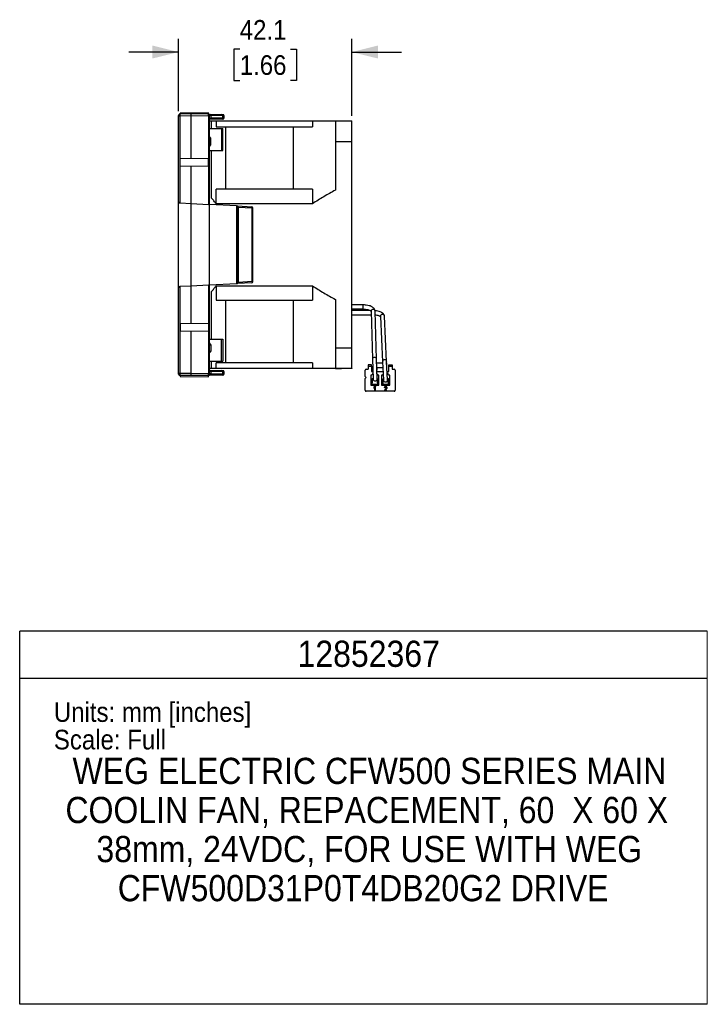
# Model space of a CAD drawing. Header units: millimetres. Extents: x 13 to 559, y 0 to 388.
# Tile 17 of 17: x 392 to 559, y 0 to 239. Entities that reach past the tile are written whole.
import ezdxf

# ---------------------------------------------------------------- set-up
doc = ezdxf.new("R2010")
doc.units = ezdxf.units.MM
doc.linetypes.add('SLD-Solid', pattern=[0])
doc.layers.add('DIMENSIONS', color=140, linetype='SLD-Solid', lineweight=25)
doc.layers.add('TEXT', color=140, linetype='SLD-Solid', lineweight=25)
doc.styles.add('SLDTEXTSTYLE0', font='GOTHIC.TTF', dxfattribs={"width": 0.913})
doc.dimstyles.new('SLDDIMSTYLE2', dxfattribs={"dimtxt": 4.7625, "dimasz": 6.35, "dimexe": 0, "dimexo": 0.0625, "dimgap": 1.190625, "dimtad": 0, "dimtih": 1, "dimtoh": 1, "dimdec": 1, "dimrnd": 1e-09, "dimzin": 12, "dimdsep": 46, "dimtxsty": 'SLDTEXTSTYLE0', "dimsah": 1, "dimcen": 0.09, "dimadec": 0, "dimazin": 3, "dimtfac": 1, "dimtdec": 1, "dimtmove": 0, "dimatfit": 0, "dimfxl": 0, "dimfrac": 2, "dimtolj": 1, "dimtzin": 12, "dimarcsym": 0})

# ---------------------------------------------------------------- blocks, each defined once
blk = doc.blocks.new('SW_NOTE_1')
at = {"layer": 'TEXT', "color": 0, "char_height": 6.35, "attachment_point": 2, "style": 'SLDTEXTSTYLE0'}
for s, insert in [('WEG ELECTRIC CFW500 SERIES MAIN ', (73.82, 8.11)), ('COOLIN FAN, REPACEMENT, 60  X 60 X ', (73.18, -1.36)), ('38mm, 24VDC, FOR USE WITH WEG ', (73.78, -10.82)), ('CFW500D31P0T4DB20G2 DRIVE', (72.29, -20.29))]:
    blk.add_mtext(s, dxfattribs=dict(at, insert=insert))
blk = doc.blocks.new('_D_4')
at = {"layer": 'DIMENSIONS'}
for p, q in [((430.63, 216.4), (430.63, 233.87)), ((472.69, 215.27), (472.69, 233.87)), ((445.5, 231.39), (444.05, 231.39)), ((444.05, 231.39), (444.05, 223.83)), ((457.82, 231.39), (459.27, 231.39)), ((459.27, 231.39), (459.27, 223.83)), ((430.63, 230.69), (418.63, 230.69)), ((472.69, 230.69), (484.69, 230.69)), ((444.05, 223.83), (445.5, 223.83)), ((459.27, 223.83), (457.82, 223.83))]:
    blk.add_line(p, q, dxfattribs=at)
for points in [[(430.63, 230.69), (424.28, 232.28), (424.28, 229.11)], [(472.69, 230.69), (479.04, 229.11), (479.04, 232.28)]]:
    blk.add_solid(points, dxfattribs=at)
at = {"layer": 'DIMENSIONS', "char_height": 4.763, "attachment_point": 1, "style": 'SLDTEXTSTYLE0'}
for s, insert in [('42.1', (445.5, 238.45)), ('1.66', (445.5, 229.92))]:
    blk.add_mtext(s, dxfattribs=dict(at, insert=insert))

msp = doc.modelspace()

# ---------------------------------------------------------------- linework, layer by layer
for p, q in [((430.62, 215.33), (430.59, 215.33)), ((430.62, 215.27), (430.59, 215.27)), ((430.59, 215.13), (430.59, 152.87)), ((430.63, 215.13), (430.59, 215.13)), ((430.62, 215.33), (430.62, 215.33)), ((431.08, 215.15), (430.63, 215.15)), ((430.63, 194.43), (430.63, 215.13)), ((433.69, 215.7), (431.08, 215.65)), ((433.69, 215.2), (431.08, 215.15)), ((431.08, 194.14), (431.08, 215.15)), ((437.89, 215.95), (431.09, 215.89)), ((431.09, 215.65), (431.09, 215.89)), ((437.89, 215.63), (433.69, 215.7)), ((437.89, 215.13), (433.69, 215.2)), ((433.69, 204.96), (433.69, 215.2)), ((437.89, 215.63), (437.89, 215.95)), ((437.89, 215.13), (437.89, 193.78)), ((438.04, 215.13), (437.89, 215.13)), ((438.04, 215.13), (438.04, 193.77)), ((438.19, 215.13), (438.04, 215.13)), ((438.05, 215.43), (438.19, 215.43)), ((438.19, 215.53), (438.07, 215.52)), ((438.08, 215.56), (438.08, 215.56)), ((438.08, 215.56), (438.19, 215.56)), ((438.19, 152.87), (438.19, 215.13)), ((438.28, 215.62), (441.19, 215.57)), ((438.48, 215.32), (438.48, 214.71)), ((441.4, 215.27), (438.48, 215.32)), ((441.4, 214.76), (438.48, 214.71)), ((441.4, 214.76), (441.4, 215.27)), ((441.67, 215.27), (441.69, 215.26)), ((441.69, 214.77), (441.69, 215.26)), ((438.19, 214.41), (438.28, 214.41)), ((438.19, 214), (438.69, 214)), ((441.19, 214.46), (438.28, 214.41)), ((438.69, 212.19), (438.69, 214)), ((439.77, 214), (439.77, 212.6)), ((439.77, 214), (463.14, 214)), ((439.77, 212.6), (463.14, 212.6)), ((442.1, 197.44), (442.1, 212.6)), ((458.48, 212.6), (458.48, 197.44)), ((463.14, 214), (463.14, 212.6)), ((468.69, 214), (472.69, 214)), ((468.69, 214), (468.69, 209)), ((472.69, 209), (472.69, 214)), ((430.59, 211.48), (430.59, 211.48)), ((438.19, 212.19), (441.09, 212.19)), ((441.09, 212.19), (441.09, 206.86)), ((441.09, 212.19), (441.39, 212.19)), ((441.39, 206.86), (441.39, 212.19)), ((438.19, 209.79), (438.48, 209.79)), ((438.19, 208.2), (438.48, 208.2)), ((438.48, 208.2), (438.48, 209.79)), ((468.69, 209), (472.69, 209)), ((468.69, 209), (468.69, 197.23)), ((472.69, 159), (472.69, 209)), ((438.19, 206.86), (441.09, 206.86)), ((438.69, 195.31), (438.69, 206.86)), ((441.09, 206.86), (441.39, 206.86)), ((431.09, 204.94), (437.89, 205)), ((431.09, 203.06), (431.09, 204.94)), ((437.89, 203), (431.09, 203.06)), ((433.69, 194), (433.69, 203.04)), ((437.89, 203), (437.89, 205)), ((463.14, 197.44), (439.77, 197.44)), ((439.77, 193.93), (439.77, 197.44)), ((463.14, 197.44), (463.14, 193.93)), ((431.08, 194.14), (433.69, 194)), ((433.69, 194), (437.89, 193.78)), ((433.69, 174), (433.69, 194)), ((444.69, 193.42), (438.19, 193.76)), ((463.14, 193.93), (439.77, 193.93)), ((444.69, 193.42), (444.96, 193.41)), ((444.96, 193.41), (448.41, 193.23)), ((444.69, 193.12), (444.96, 193.11)), ((444.69, 193.12), (444.69, 174.88)), ((444.96, 174.89), (444.96, 193.11)), ((444.96, 193.11), (445.08, 193.11)), ((445.08, 193.11), (445.08, 174.89)), ((445.08, 193.11), (448.53, 192.93)), ((448.53, 175.07), (448.53, 192.93)), ((448.53, 192.93), (448.69, 192.93)), ((448.69, 175.07), (448.69, 192.93)), ((437.89, 174.22), (433.69, 174)), ((437.89, 174.22), (437.89, 152.87)), ((438.04, 174.23), (438.04, 152.87)), ((444.69, 174.58), (438.19, 174.24)), ((444.96, 174.89), (444.69, 174.88)), ((444.96, 174.59), (444.69, 174.58)), ((445.08, 174.89), (444.96, 174.89)), ((448.41, 174.77), (444.96, 174.59)), ((448.53, 175.07), (445.08, 174.89)), ((448.69, 175.07), (448.53, 175.07)), ((430.63, 152.87), (430.63, 173.57)), ((433.69, 174), (431.08, 173.86)), ((431.08, 152.84), (431.08, 173.86)), ((433.69, 164.96), (433.69, 174)), ((438.69, 161.14), (438.69, 172.69)), ((439.77, 174.07), (463.14, 174.07)), ((439.77, 174.07), (439.77, 170.56)), ((463.14, 174.07), (463.14, 170.56)), ((439.77, 170.56), (463.14, 170.56)), ((442.1, 155.4), (442.1, 170.56)), ((458.48, 170.56), (458.48, 155.4)), ((468.69, 170.77), (468.69, 159)), ((475.32, 169.45), (472.69, 169.45)), ((475.32, 169.45), (475.32, 168.45)), ((472.69, 168.45), (475.32, 168.45)), ((477.13, 168.05), (472.69, 168.05)), ((472.69, 167.05), (477.34, 167.05)), ((477.32, 167.88), (477.66, 156.25)), ((478.66, 156.28), (478.32, 167.91)), ((431.09, 164.94), (437.89, 165)), ((431.09, 164.94), (431.09, 163.06)), ((437.89, 165), (437.89, 163)), ((479.57, 166.64), (480.1, 155.67)), ((481.1, 155.72), (480.57, 166.69)), ((437.89, 163), (431.09, 163.06)), ((433.69, 152.8), (433.69, 163.04)), ((438.19, 161.14), (441.09, 161.14)), ((441.09, 155.81), (441.09, 161.14)), ((441.09, 161.14), (441.39, 161.14)), ((441.39, 161.14), (441.39, 155.81)), ((438.19, 159.79), (438.48, 159.79)), ((438.19, 158.2), (438.48, 158.2)), ((438.48, 159.79), (438.48, 158.2)), ((468.69, 159), (472.69, 159)), ((468.69, 159), (468.69, 154.03)), ((472.69, 154.1), (472.69, 159)), ((438.19, 155.81), (441.09, 155.81)), ((438.69, 154), (438.69, 155.81)), ((439.77, 154), (439.77, 155.4)), ((463.14, 155.4), (439.77, 155.4)), ((441.09, 155.81), (441.39, 155.81)), ((463.14, 155.4), (463.14, 154)), ((477.66, 156.25), (477.8, 151.49)), ((478.8, 151.52), (478.66, 156.28)), ((478.69, 155.4), (480.12, 155.4)), ((480.1, 155.67), (480.32, 151.26)), ((481.32, 151.31), (481.1, 155.72)), ((481.12, 155.4), (481.14, 155.4)), ((481.14, 154.95), (481.14, 155.4)), ((430.63, 152.87), (430.59, 152.87)), ((430.62, 152.73), (430.59, 152.73)), ((430.62, 152.67), (430.59, 152.67)), ((430.63, 152.87), (430.63, 152.84)), ((431.08, 152.84), (430.63, 152.84)), ((433.69, 152.8), (431.08, 152.84)), ((433.69, 152.8), (437.89, 152.87)), ((437.89, 152.87), (438.04, 152.87)), ((438.04, 152.87), (438.19, 152.87)), ((438.69, 154), (438.19, 154)), ((438.28, 153.59), (438.19, 153.59)), ((438.28, 153.59), (441.19, 153.54)), ((438.48, 153.29), (438.48, 152.68)), ((441.4, 153.24), (438.48, 153.29)), ((441.4, 152.73), (438.48, 152.68)), ((463.14, 154), (439.77, 154)), ((441.4, 152.73), (441.4, 153.24)), ((441.67, 153.23), (441.69, 153.23)), ((441.69, 152.73), (441.69, 153.23)), ((468.69, 154.03), (468.69, 154)), ((472.69, 154.1), (472.69, 154)), ((472.69, 154), (472.69, 154.1)), ((475.89, 152.1), (475.89, 153.65)), ((476.14, 153.9), (476.64, 153.9)), ((476.64, 154.9), (476.64, 154.6)), ((477.44, 154.9), (476.64, 154.9)), ((476.64, 154.6), (476.64, 153.9)), ((476.64, 154.6), (477.44, 154.6)), ((477.44, 154.6), (477.44, 154.9)), ((477.44, 154.6), (477.44, 153.3)), ((477.44, 153.3), (477.75, 153.3)), ((477.76, 152.8), (477.64, 152.8)), ((477.64, 152.8), (477.64, 152.6)), ((478.69, 154.3), (478.69, 153.6)), ((478.72, 154.3), (480.17, 154.3)), ((478.75, 153.3), (480.22, 153.3)), ((478.84, 152.8), (478.76, 152.8)), ((478.84, 152.6), (478.84, 152.8)), ((480.24, 152.8), (480.24, 152.8)), ((480.24, 152.8), (480.24, 152.6)), ((481.22, 153.3), (481.64, 153.3)), ((481.44, 152.8), (481.24, 152.8)), ((481.44, 152.6), (481.44, 152.8)), ((481.64, 154.6), (481.64, 154.9)), ((481.64, 154.9), (482.44, 154.9)), ((481.64, 153.3), (481.64, 154.6)), ((481.64, 154.6), (482.44, 154.6)), ((482.44, 154.9), (482.44, 154.6)), ((482.44, 154.6), (482.44, 153.9)), ((482.44, 153.9), (482.94, 153.9)), ((483.19, 153.65), (483.19, 148.75)), ((433.69, 152.3), (431.08, 152.34)), ((431.09, 152.34), (431.09, 152.11)), ((431.09, 152.11), (437.89, 152.05)), ((437.89, 152.37), (433.69, 152.3)), ((437.89, 152.05), (437.89, 152.37)), ((438.19, 152.56), (438.05, 152.57)), ((438.05, 152.48), (438.19, 152.47)), ((438.08, 152.47), (438.19, 152.47)), ((438.08, 152.44), (438.08, 152.44)), ((438.19, 152.44), (438.08, 152.44)), ((441.19, 152.43), (438.28, 152.38)), ((476.14, 151.85), (475.89, 152.1)), ((475.89, 151.6), (476.14, 151.85)), ((475.89, 148.75), (475.89, 151.6)), ((477.44, 152.4), (477.24, 152.4)), ((477.24, 152.4), (477.24, 150)), ((477.34, 150.3), (477.34, 150.5)), ((477.4, 150.68), (477.47, 150.77)), ((477.64, 152.6), (477.44, 152.4)), ((477.49, 150.83), (477.49, 151.3)), ((477.54, 150.5), (477.54, 150.3)), ((477.63, 150.65), (477.56, 150.56)), ((477.69, 150.83), (477.69, 151.3)), ((477.8, 151.6), (477.79, 151.6)), ((477.79, 151.4), (477.81, 151.4)), ((478.79, 151.3), (478.79, 150.83)), ((478.8, 151.51), (478.8, 151.52)), ((479.04, 152.4), (478.84, 152.6)), ((478.92, 150.56), (478.85, 150.65)), ((478.94, 150.3), (478.94, 150.5)), ((478.99, 150.83), (478.99, 151.3)), ((479.08, 150.68), (479.01, 150.77)), ((479.24, 152.4), (479.04, 152.4)), ((479.14, 150.3), (479.14, 150.5)), ((479.24, 150), (479.24, 152.4)), ((480.04, 152.4), (479.84, 152.4)), ((479.84, 152.4), (479.84, 150)), ((479.94, 150.3), (479.94, 150.5)), ((480, 150.68), (480.07, 150.77)), ((480.24, 152.6), (480.04, 152.4)), ((480.09, 150.83), (480.09, 151.3)), ((480.14, 150.5), (480.14, 150.3)), ((480.23, 150.65), (480.16, 150.56)), ((480.29, 150.83), (480.29, 151.3)), ((481.39, 151.3), (481.39, 150.83)), ((481.64, 152.4), (481.44, 152.6)), ((481.52, 150.56), (481.45, 150.65)), ((481.54, 150.3), (481.54, 150.5)), ((481.59, 150.83), (481.59, 151.3)), ((481.68, 150.68), (481.61, 150.77)), ((481.84, 152.4), (481.64, 152.4)), ((481.74, 150.3), (481.74, 150.5)), ((481.84, 150), (481.84, 152.4)), ((482.94, 148.5), (476.14, 148.5)), ((477.24, 150), (477.94, 150)), ((477.64, 150), (477.64, 150.2)), ((477.64, 150.2), (478.84, 150.2)), ((478.84, 150), (477.64, 150)), ((477.94, 150), (477.94, 149.8)), ((477.94, 149.8), (478.54, 149.8)), ((478.01, 149.25), (478.01, 149.37)), ((478.22, 148.6), (478.22, 149.41)), ((478.33, 148.6), (478.22, 148.6)), ((478.26, 149.64), (478.33, 149.64)), ((478.33, 149.64), (478.33, 148.6)), ((478.54, 149.8), (478.54, 150)), ((478.54, 150), (479.24, 150)), ((478.84, 150.2), (478.84, 150)), ((479.84, 150), (480.54, 150)), ((480.24, 150), (480.24, 150.2)), ((480.24, 150.2), (481.44, 150.2)), ((481.44, 150), (480.24, 150)), ((480.54, 150), (480.54, 149.8)), ((480.54, 149.8), (481.14, 149.8)), ((481.14, 148.6), (480.59, 148.6)), ((480.71, 149.32), (480.61, 149.33)), ((480.74, 148.72), (481.14, 148.72)), ((481.14, 149.8), (481.14, 150)), ((481.14, 150), (481.84, 150)), ((481.14, 148.72), (481.14, 148.6)), ((481.44, 150.2), (481.44, 150))]:
    msp.add_line(p, q)
at = {"color": 140, "linetype": 'SLD-Solid', "lineweight": 18}
msp.add_line((558.8, 0), (558.8, 90.42), dxfattribs=at)
at = {"flags": 128}
for points in [[(441.39, 215.56), (441.45, 215.56), (441.51, 215.54)], [(441.68, 215.34), (441.68, 215.32), (441.69, 215.26)], [(441.68, 214.69), (441.68, 214.71), (441.69, 214.77)], [(441.39, 214.47), (441.45, 214.47), (441.51, 214.49)], [(441.39, 153.53), (441.45, 153.53), (441.51, 153.51)], [(441.68, 153.31), (441.68, 153.29), (441.69, 153.23)], [(441.68, 152.66), (441.68, 152.68), (441.69, 152.73)], [(441.39, 152.43), (441.45, 152.44), (441.51, 152.46)]]:
    msp.add_lwpolyline(points, dxfattribs=at)
for centre, radius, start, end in [((431.09, 215.15), 0.5, 91, 159.8667), ((437.89, 215.33), 0.3, 50.1135, 89), ((437.89, 215.09), 0.392, 65.578, 89.3966), ((438.22, 215.36), 0.267, 351.4786, 77.7141), ((438.22, 214.67), 0.267, 282.2859, 8.5214), ((441.13, 215.31), 0.267, 351.4786, 77.7141), ((441.13, 214.72), 0.267, 282.2859, 8.5214), ((438.36, 210.22), 0.173, 181.4235, 225.9391), ((438.36, 207.78), 0.173, 134.0609, 178.5765), ((448.39, 192.93), 0.3, 360, 87), ((448.39, 175.07), 0.3, 273, 0), ((477.79, 167.87), 0.472, 86.5864, 179.4997), ((477.85, 167.87), 0.476, 4.5549, 93.0511), ((480.07, 166.64), 0.501, 6.1223, 179.4605), ((438.36, 160.22), 0.173, 181.4235, 225.9391), ((438.36, 157.78), 0.173, 134.0609, 178.5765), ((478.14, 156.24), 0.476, 87.1262, 178.9599), ((478.19, 156.24), 0.476, 4.5549, 93.0511), ((480.58, 155.67), 0.481, 87.78, 180.4887), ((480.63, 155.68), 0.479, 5.0613, 92.7153), ((430.62, 152.67), 0.00000948, 236.437, 316.3616), ((431.09, 152.84), 0.5, 200.1334, 269), ((438.22, 153.33), 0.267, 351.4786, 77.7141), ((438.22, 152.64), 0.267, 282.2859, 8.5214), ((441.13, 153.28), 0.267, 351.4786, 77.7141), ((441.13, 152.69), 0.267, 282.2859, 8.5214), ((476.14, 153.65), 0.25, 90, 180), ((482.94, 153.65), 0.25, 0, 90), ((437.89, 152.67), 0.3, 271, 309.8865), ((437.89, 152.91), 0.392, 270.6034, 294.422), ((477.64, 150.5), 0.3, 143, 180), ((477.64, 150.3), 0.3, 180, 270), ((477.39, 150.83), 0.1, 323, 0), ((477.79, 151.3), 0.3, 90, 180), ((477.64, 150.5), 0.1, 143, 180), ((477.64, 150.3), 0.1, 180, 270), ((477.39, 150.83), 0.3, 323, 0), ((477.79, 151.3), 0.1, 90, 180), ((478.3, 151.51), 0.5, 181.6777, 360), ((478.69, 151.3), 0.1, 0, 30.5432), ((478.69, 151.3), 0.3, 0, 69.3008), ((479.09, 150.83), 0.3, 180, 217), ((478.84, 150.3), 0.1, 270, 0), ((478.84, 150.3), 0.3, 270, 0), ((478.84, 150.5), 0.1, 0, 37), ((479.09, 150.83), 0.1, 180, 217), ((478.84, 150.5), 0.3, 0, 37), ((480.24, 150.5), 0.3, 143, 180), ((480.24, 150.3), 0.3, 180, 270), ((479.99, 150.83), 0.1, 323, 0), ((480.39, 151.3), 0.3, 107.0209, 180), ((480.24, 150.5), 0.1, 143, 180), ((480.24, 150.3), 0.1, 180, 270), ((479.99, 150.83), 0.3, 323, 0), ((480.39, 151.3), 0.1, 140.3035, 180), ((480.82, 151.28), 0.5, 182.7914, 272.7914), ((480.82, 151.28), 0.5, 272.7914, 2.7914), ((481.29, 151.3), 0.3, 0, 87.3041), ((481.29, 151.3), 0.1, 0, 76.1205), ((481.69, 150.83), 0.3, 180, 217), ((481.44, 150.3), 0.3, 270, 0), ((481.44, 150.3), 0.1, 270, 0), ((481.44, 150.5), 0.1, 0, 37), ((481.69, 150.83), 0.1, 180, 217), ((481.44, 150.5), 0.3, 0, 37), ((476.14, 148.75), 0.25, 180, 270), ((482.94, 148.75), 0.25, 270, 0)]:
    msp.add_arc(centre, radius, start, end)
for points, knots in [([(430.59, 215.33), (430.59, 215.33), (430.59, 215.32), (430.59, 215.31), (430.59, 215.29), (430.59, 215.28), (430.59, 215.27)], [0, 0, 0, 0, 0.255106, 0.500021, 0.744925, 1, 1, 1, 1]), ([(430.59, 215.27), (430.59, 215.26), (430.59, 215.24), (430.59, 215.2), (430.59, 215.17), (430.59, 215.14), (430.59, 215.13)], [0, 0, 0, 0, 0.255075, 0.499979, 0.744894, 1, 1, 1, 1]), ([(431.08, 215.15), (431.08, 215.16), (431.08, 215.17), (431.08, 215.18), (431.08, 215.21), (431.08, 215.27), (431.08, 215.34), (431.08, 215.43), (431.08, 215.52), (431.08, 215.62), (431.08, 215.64), (431.08, 215.65)], [0, 0, 0, 0, 0.015693, 0.031386, 0.06277, 0.125519, 0.250865, 0.355168, 0.501523, 0.694928, 1, 1, 1, 1]), ([(433.69, 215.2), (433.69, 215.22), (433.69, 215.27), (433.69, 215.34), (433.69, 215.41), (433.69, 215.47), (433.69, 215.53), (433.69, 215.58), (433.69, 215.62), (433.69, 215.66), (433.69, 215.68), (433.69, 215.7), (433.69, 215.7), (433.69, 215.7)], [0, 0, 0, 0, 0.090916, 0.181828, 0.272736, 0.363643, 0.454548, 0.545452, 0.636357, 0.727264, 0.818172, 0.909084, 1, 1, 1, 1]), ([(438.04, 215.13), (438.04, 215.15), (438.04, 215.19), (438.04, 215.25), (438.04, 215.3), (438.05, 215.36), (438.05, 215.4), (438.05, 215.43)], [0, 0, 0, 0, 0.2059345, 0.3725632, 0.5004571, 0.6930732, 1, 1, 1, 1]), ([(438.05, 215.44), (438.06, 215.46), (438.06, 215.48), (438.06, 215.5), (438.06, 215.52), (438.07, 215.54), (438.07, 215.55), (438.08, 215.55), (438.08, 215.56)], [0, 0, 0, 0, 0.187957, 0.333336, 0.437216, 0.500199, 0.751383, 1, 1, 1, 1]), ([(438.19, 215.13), (438.19, 215.15), (438.19, 215.2), (438.19, 215.26), (438.19, 215.32), (438.19, 215.38), (438.19, 215.42), (438.19, 215.43)], [0, 0, 0, 0, 0.205193, 0.402623, 0.597395, 0.794819, 1, 1, 1, 1]), ([(441.19, 215.57), (441.21, 215.57), (441.24, 215.57), (441.28, 215.57), (441.31, 215.57), (441.35, 215.57), (441.39, 215.56), (441.39, 215.56), (441.39, 215.56)], [0, 0, 0, 0, 0.124581, 0.248683, 0.373512, 0.500249, 0.748707, 1, 1, 1, 1]), ([(441.4, 215.27), (441.44, 215.27), (441.53, 215.27), (441.64, 215.27), (441.66, 215.27), (441.67, 215.27)], [0, 0, 0, 0, 0.297656, 0.587503, 1, 1, 1, 1]), ([(441.68, 215.26), (441.68, 215.29), (441.68, 215.35), (441.64, 215.43), (441.58, 215.5), (441.53, 215.53), (441.5, 215.54)], [0, 0, 0, 0, 0.2361204, 0.4880614, 0.746421, 1, 1, 1, 1]), ([(441.5, 214.49), (441.53, 214.5), (441.58, 214.53), (441.64, 214.6), (441.68, 214.68), (441.68, 214.74), (441.68, 214.77)], [0, 0, 0, 0, 0.253579, 0.511939, 0.76388, 1, 1, 1, 1]), ([(438.69, 214), (438.78, 214), (438.97, 214), (439.24, 214), (439.51, 214), (439.68, 214), (439.77, 214)], [0, 0, 0, 0, 0.2554787, 0.5072725, 0.7554295, 1, 1, 1, 1]), ([(441.39, 214.47), (441.39, 214.47), (441.39, 214.47), (441.38, 214.47), (441.37, 214.47), (441.33, 214.47), (441.28, 214.46), (441.22, 214.46), (441.19, 214.46)], [0, 0, 0, 0, 0.124572, 0.248669, 0.373493, 0.500229, 0.748692, 1, 1, 1, 1]), ([(463.14, 214), (464.03, 214), (464.95, 214), (466.8, 214), (467.74, 214), (468.69, 214)], [0, 0, 0, 0, 0.5, 0.5, 1, 1, 1, 1]), ([(438.24, 210.1), (438.25, 210.08), (438.27, 210.04), (438.31, 209.99), (438.36, 209.93), (438.41, 209.86), (438.46, 209.82), (438.48, 209.79)], [0, 0, 0, 0, 0.156047, 0.323047, 0.49868, 0.749237, 1, 1, 1, 1]), ([(438.48, 208.2), (438.46, 208.18), (438.41, 208.14), (438.35, 208.06), (438.29, 207.98), (438.26, 207.93), (438.24, 207.9)], [0, 0, 0, 0, 0.250502, 0.501135, 0.761524, 1, 1, 1, 1]), ([(468.69, 197.23), (467.74, 196.73), (466.8, 196.2), (464.95, 195.11), (464.03, 194.53), (463.14, 193.93)], [0, 0, 0, 0, 0.5, 0.5, 1, 1, 1, 1]), ([(430.63, 194.43), (430.64, 194.41), (430.66, 194.37), (430.71, 194.31), (430.75, 194.26), (430.81, 194.22), (430.88, 194.18), (430.97, 194.15), (431.03, 194.14), (431.06, 194.14)], [0, 0, 0, 0, 0.155637, 0.297834, 0.426943, 0.543432, 0.706703, 0.857674, 1, 1, 1, 1]), ([(439.77, 193.93), (439.68, 194.04), (439.51, 194.27), (439.24, 194.62), (438.97, 194.97), (438.78, 195.2), (438.69, 195.31)], [0, 0, 0, 0, 0.24457, 0.492727, 0.744521, 1, 1, 1, 1]), ([(444.69, 193.42), (444.69, 193.42), (444.69, 193.42), (444.69, 193.41), (444.69, 193.38), (444.69, 193.35), (444.69, 193.32), (444.69, 193.27), (444.69, 193.23), (444.69, 193.18), (444.69, 193.14), (444.69, 193.12)], [0, 0, 0, 0, 0.1111813, 0.22231, 0.3334011, 0.4444695, 0.5555305, 0.6665989, 0.77769, 0.8888187, 1, 1, 1, 1]), ([(444.96, 193.41), (444.96, 193.41), (444.97, 193.38), (444.97, 193.27), (444.96, 193.19), (444.96, 193.11)], [0, 0, 0, 0, 0.5, 0.5, 1, 1, 1, 1]), ([(445.08, 193.11), (445.09, 193.19), (445.08, 193.26), (445.03, 193.37), (445, 193.41), (444.96, 193.41)], [0, 0, 0, 0, 0.5, 0.5, 1, 1, 1, 1]), ([(448.41, 193.23), (448.44, 193.23), (448.48, 193.19), (448.52, 193.08), (448.53, 193.01), (448.53, 192.93)], [0, 0, 0, 0, 0.5, 0.5, 1, 1, 1, 1]), ([(444.69, 174.88), (444.69, 174.86), (444.69, 174.82), (444.69, 174.77), (444.69, 174.72), (444.69, 174.68), (444.69, 174.64), (444.69, 174.61), (444.69, 174.59), (444.69, 174.58), (444.69, 174.58), (444.69, 174.58)], [0, 0, 0, 0, 0.1111813, 0.22231, 0.3334011, 0.4444695, 0.5555305, 0.6665989, 0.77769, 0.8888187, 1, 1, 1, 1]), ([(444.96, 174.89), (444.96, 174.81), (444.97, 174.73), (444.97, 174.62), (444.96, 174.59), (444.96, 174.59)], [0, 0, 0, 0, 0.5, 0.5, 1, 1, 1, 1]), ([(444.96, 174.59), (445, 174.59), (445.03, 174.63), (445.08, 174.74), (445.09, 174.81), (445.08, 174.89)], [0, 0, 0, 0, 0.5, 0.5, 1, 1, 1, 1]), ([(448.53, 175.07), (448.53, 174.99), (448.52, 174.92), (448.48, 174.81), (448.44, 174.77), (448.41, 174.77)], [0, 0, 0, 0, 0.5, 0.5, 1, 1, 1, 1]), ([(431.06, 173.86), (431.05, 173.86), (431.01, 173.86), (430.96, 173.85), (430.9, 173.83), (430.85, 173.8), (430.78, 173.76), (430.7, 173.68), (430.66, 173.61), (430.63, 173.57)], [0, 0, 0, 0, 0.08475, 0.172027, 0.262717, 0.357609, 0.457393, 0.702555, 1, 1, 1, 1]), ([(438.69, 172.69), (438.78, 172.8), (438.97, 173.03), (439.24, 173.38), (439.51, 173.73), (439.68, 173.96), (439.77, 174.07)], [0, 0, 0, 0, 0.255479, 0.507273, 0.75543, 1, 1, 1, 1]), ([(463.14, 174.07), (464.03, 173.46), (464.95, 172.89), (466.8, 171.8), (467.74, 171.27), (468.69, 170.77)], [0, 0, 0, 0, 0.5, 0.5, 1, 1, 1, 1]), ([(478.32, 167.91), (478.3, 168.03), (478.27, 168.27), (478.08, 168.55), (477.87, 168.76), (477.62, 168.93), (477.3, 169.1), (476.81, 169.27), (476.14, 169.41), (475.61, 169.44), (475.32, 169.45)], [0, 0, 0, 0, 0.13101, 0.24031, 0.328125, 0.406173, 0.51124, 0.645691, 0.808831, 1, 1, 1, 1]), ([(475.32, 168.45), (475.55, 168.44), (475.97, 168.42), (476.49, 168.32), (476.84, 168.2), (477.12, 168.07), (477.31, 167.92), (477.32, 167.89), (477.32, 167.88)], [0, 0, 0, 0, 0.199839, 0.368006, 0.505138, 0.612042, 0.772667, 1, 1, 1, 1]), ([(480.57, 166.69), (480.55, 166.8), (480.52, 166.99), (480.36, 167.23), (480.19, 167.4), (479.99, 167.55), (479.71, 167.7), (479.26, 167.86), (478.76, 167.99), (478.41, 168), (478.3, 168.01)], [0, 0, 0, 0, 0.1413846, 0.2564377, 0.3454953, 0.423832, 0.5419227, 0.7030672, 0.9058948, 1, 1, 1, 1]), ([(478.35, 167.01), (478.38, 167.01), (478.6, 167), (478.92, 166.92), (479.24, 166.82), (479.45, 166.71), (479.55, 166.63), (479.56, 166.64), (479.56, 166.64)], [0, 0, 0, 0, 0.045499, 0.290782, 0.482969, 0.623908, 0.813629, 1, 1, 1, 1]), ([(438.24, 160.1), (438.25, 160.08), (438.27, 160.04), (438.31, 159.99), (438.35, 159.93), (438.41, 159.87), (438.46, 159.82), (438.48, 159.79)], [0, 0, 0, 0, 0.154645, 0.320602, 0.498927, 0.716932, 1, 1, 1, 1]), ([(438.48, 158.2), (438.46, 158.18), (438.41, 158.13), (438.35, 158.06), (438.29, 157.98), (438.26, 157.93), (438.24, 157.9)], [0, 0, 0, 0, 0.2814702, 0.5014154, 0.7628709, 1, 1, 1, 1]), ([(430.59, 152.87), (430.59, 152.86), (430.59, 152.83), (430.59, 152.8), (430.59, 152.76), (430.59, 152.74), (430.59, 152.73)], [0, 0, 0, 0, 0.255106, 0.500021, 0.744925, 1, 1, 1, 1]), ([(430.59, 152.73), (430.59, 152.72), (430.59, 152.7), (430.59, 152.69), (430.59, 152.67), (430.59, 152.67), (430.59, 152.67)], [0, 0, 0, 0, 0.255075, 0.499979, 0.744894, 1, 1, 1, 1]), ([(431.08, 152.34), (431.08, 152.35), (431.08, 152.35), (431.08, 152.36), (431.08, 152.38), (431.08, 152.4), (431.08, 152.42), (431.08, 152.45), (431.08, 152.47), (431.08, 152.51), (431.08, 152.57), (431.08, 152.66), (431.08, 152.73), (431.08, 152.79), (431.08, 152.82), (431.08, 152.83), (431.08, 152.84), (431.08, 152.84)], [0, 0, 0, 0, 0.0872967, 0.1675209, 0.2406698, 0.306741, 0.3657324, 0.4176423, 0.4624692, 0.500212, 0.6460059, 0.7500031, 0.8749157, 0.9374473, 0.9687224, 0.9843612, 1, 1, 1, 1]), ([(433.69, 152.3), (433.69, 152.3), (433.69, 152.3), (433.69, 152.32), (433.69, 152.34), (433.69, 152.38), (433.69, 152.42), (433.69, 152.47), (433.69, 152.53), (433.69, 152.59), (433.69, 152.66), (433.69, 152.73), (433.69, 152.78), (433.69, 152.8)], [0, 0, 0, 0, 0.090916, 0.181828, 0.272736, 0.363643, 0.454548, 0.545452, 0.636357, 0.727264, 0.818172, 0.909084, 1, 1, 1, 1]), ([(438.05, 152.57), (438.05, 152.58), (438.05, 152.61), (438.05, 152.65), (438.04, 152.68), (438.04, 152.72), (438.04, 152.78), (438.04, 152.84), (438.04, 152.87)], [0, 0, 0, 0, 0.168098, 0.307642, 0.418528, 0.500555, 0.706537, 1, 1, 1, 1]), ([(438.19, 152.87), (438.19, 152.82), (438.19, 152.76), (438.19, 152.65), (438.19, 152.6), (438.19, 152.56)], [0.4999370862, 0.4999370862, 0.4999370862, 0.4999370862, 0.5000000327, 0.5000000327, 0.5000629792, 0.5000629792, 0.5000629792, 0.5000629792]), ([(439.77, 154), (439.68, 154), (439.51, 154), (439.24, 154), (438.97, 154), (438.78, 154), (438.69, 154)], [0, 0, 0, 0, 0.24457, 0.492727, 0.744521, 1, 1, 1, 1]), ([(441.19, 153.54), (441.21, 153.54), (441.24, 153.54), (441.28, 153.53), (441.31, 153.53), (441.35, 153.53), (441.39, 153.53), (441.39, 153.53), (441.39, 153.53)], [0, 0, 0, 0, 0.124581, 0.248683, 0.373512, 0.500249, 0.748707, 1, 1, 1, 1]), ([(441.4, 153.24), (441.44, 153.24), (441.53, 153.23), (441.64, 153.23), (441.66, 153.23), (441.67, 153.23)], [0, 0, 0, 0, 0.297656, 0.587503, 1, 1, 1, 1]), ([(441.68, 153.23), (441.68, 153.26), (441.68, 153.32), (441.64, 153.4), (441.58, 153.47), (441.53, 153.5), (441.5, 153.51)], [0, 0, 0, 0, 0.23612, 0.488061, 0.746421, 1, 1, 1, 1]), ([(441.5, 152.46), (441.53, 152.47), (441.58, 152.5), (441.64, 152.57), (441.68, 152.65), (441.68, 152.71), (441.68, 152.73)], [0, 0, 0, 0, 0.253579, 0.511939, 0.76388, 1, 1, 1, 1]), ([(468.69, 154), (467.74, 154), (466.8, 154), (464.95, 154), (464.03, 154), (463.14, 154)], [0, 0, 0, 0, 0.5, 0.5, 1, 1, 1, 1]), ([(438.28, 152.38), (438.25, 152.38), (438.2, 152.38), (438.14, 152.38), (438.09, 152.38), (438.04, 152.38), (437.98, 152.37), (437.94, 152.37), (437.9, 152.37), (437.9, 152.37), (437.89, 152.37)], [0, 0, 0, 0, 0.100477, 0.200105, 0.299504, 0.3993, 0.500112, 0.666993, 0.832651, 1, 1, 1, 1]), ([(438.07, 152.48), (438.07, 152.48), (438.06, 152.48), (438.06, 152.5), (438.06, 152.53), (438.05, 152.55)], [0, 0, 0, 0, 0.033776, 0.249113, 1, 1, 1, 1]), ([(441.39, 152.43), (441.39, 152.43), (441.39, 152.43), (441.38, 152.43), (441.37, 152.43), (441.33, 152.43), (441.28, 152.43), (441.22, 152.43), (441.19, 152.43)], [0, 0, 0, 0, 0.124572, 0.248669, 0.373493, 0.500229, 0.748692, 1, 1, 1, 1]), ([(478.01, 149.37), (478.02, 149.38), (478.05, 149.4), (478.09, 149.43), (478.13, 149.46), (478.16, 149.5), (478.19, 149.53), (478.22, 149.57), (478.24, 149.6), (478.25, 149.63), (478.26, 149.64)], [0, 0, 0, 0, 0.135283, 0.269408, 0.403164, 0.536948, 0.665543, 0.785344, 0.896318, 1, 1, 1, 1]), ([(478.22, 149.41), (478.21, 149.41), (478.2, 149.39), (478.17, 149.37), (478.15, 149.35), (478.12, 149.32), (478.09, 149.3), (478.06, 149.28), (478.03, 149.27), (478.01, 149.26), (478.01, 149.25)], [0, 0, 0, 0, 0.111575, 0.231238, 0.361137, 0.499939, 0.639067, 0.769318, 0.889271, 1, 1, 1, 1]), ([(480.59, 148.6), (480.59, 148.61), (480.59, 148.62), (480.6, 148.64), (480.6, 148.66), (480.6, 148.68), (480.61, 148.7), (480.62, 148.72), (480.63, 148.74), (480.64, 148.77), (480.65, 148.79), (480.66, 148.81), (480.68, 148.84), (480.7, 148.87), (480.72, 148.89), (480.75, 148.92), (480.78, 148.95), (480.79, 148.97), (480.8, 148.98)], [0, 0, 0, 0, 0.042012, 0.085118, 0.130086, 0.176968, 0.226148, 0.277233, 0.330805, 0.386554, 0.445862, 0.509987, 0.578863, 0.652893, 0.731915, 0.816009, 0.905245, 1, 1, 1, 1]), ([(480.61, 149.33), (480.61, 149.35), (480.61, 149.37), (480.62, 149.4), (480.62, 149.44), (480.63, 149.47), (480.64, 149.49), (480.66, 149.52), (480.67, 149.54), (480.69, 149.56), (480.71, 149.58), (480.73, 149.6), (480.75, 149.61), (480.77, 149.62), (480.8, 149.63), (480.82, 149.64), (480.85, 149.64), (480.87, 149.64), (480.88, 149.64)], [0, 0, 0, 0, 0.081001, 0.157146, 0.229294, 0.297168, 0.361911, 0.423675, 0.483447, 0.541301, 0.597661, 0.653174, 0.708077, 0.763574, 0.819556, 0.877653, 0.937461, 1, 1, 1, 1]), ([(480.88, 149.53), (480.87, 149.53), (480.86, 149.53), (480.84, 149.53), (480.83, 149.53), (480.81, 149.52), (480.8, 149.51), (480.78, 149.5), (480.77, 149.49), (480.76, 149.48), (480.75, 149.46), (480.74, 149.45), (480.73, 149.43), (480.72, 149.41), (480.72, 149.39), (480.72, 149.37), (480.71, 149.34), (480.71, 149.33), (480.71, 149.32)], [0, 0, 0, 0, 0.05805, 0.113316, 0.167564, 0.221145, 0.274583, 0.329551, 0.384812, 0.442948, 0.503142, 0.56436, 0.628001, 0.695016, 0.764663, 0.838769, 0.91714, 1, 1, 1, 1]), ([(480.9, 148.92), (480.89, 148.91), (480.88, 148.9), (480.86, 148.88), (480.84, 148.86), (480.83, 148.84), (480.81, 148.82), (480.8, 148.81), (480.79, 148.8), (480.78, 148.78), (480.76, 148.76), (480.75, 148.73), (480.74, 148.72)], [0, 0, 0, 0, 0.122743, 0.234571, 0.335442, 0.426558, 0.506172, 0.575525, 0.633926, 0.681503, 0.846198, 1, 1, 1, 1]), ([(480.8, 148.98), (480.82, 148.99), (480.84, 149.02), (480.87, 149.05), (480.9, 149.08), (480.92, 149.11), (480.94, 149.14), (480.96, 149.16), (480.98, 149.18), (480.99, 149.21), (481.01, 149.24), (481.02, 149.28), (481.03, 149.32), (481.03, 149.34), (481.03, 149.35)], [0, 0, 0, 0, 0.109368, 0.210579, 0.303981, 0.389005, 0.466604, 0.535982, 0.59819, 0.652344, 0.749539, 0.838845, 0.921753, 1, 1, 1, 1]), ([(480.88, 149.64), (480.89, 149.64), (480.91, 149.64), (480.94, 149.64), (480.97, 149.63), (480.99, 149.62), (481.02, 149.61), (481.04, 149.59), (481.06, 149.57), (481.07, 149.55), (481.09, 149.53), (481.1, 149.51), (481.12, 149.48), (481.12, 149.46), (481.13, 149.43), (481.14, 149.41), (481.14, 149.38), (481.14, 149.36), (481.14, 149.35)], [0, 0, 0, 0, 0.071332, 0.138896, 0.203499, 0.265574, 0.326111, 0.385817, 0.446392, 0.50848, 0.570694, 0.631967, 0.692927, 0.753152, 0.813387, 0.874726, 0.936831, 1, 1, 1, 1]), ([(481.03, 149.35), (481.03, 149.36), (481.03, 149.37), (481.03, 149.39), (481.03, 149.41), (481.02, 149.43), (481.02, 149.44), (481.01, 149.46), (481, 149.47), (480.99, 149.48), (480.98, 149.5), (480.96, 149.51), (480.95, 149.51), (480.94, 149.52), (480.92, 149.53), (480.91, 149.53), (480.89, 149.53), (480.88, 149.53), (480.88, 149.53)], [0, 0, 0, 0, 0.072764, 0.142117, 0.209137, 0.274452, 0.33762, 0.400595, 0.463278, 0.526058, 0.587989, 0.647965, 0.706745, 0.763751, 0.821413, 0.879645, 0.938923, 1, 1, 1, 1]), ([(481.14, 149.35), (481.14, 149.34), (481.14, 149.33), (481.14, 149.3), (481.13, 149.28), (481.13, 149.25), (481.12, 149.23), (481.11, 149.21), (481.1, 149.18), (481.09, 149.16), (481.08, 149.14), (481.06, 149.11), (481.04, 149.08), (481.02, 149.05), (480.99, 149.02), (480.96, 148.99), (480.93, 148.95), (480.91, 148.93), (480.9, 148.92)], [0, 0, 0, 0, 0.04878, 0.096924, 0.14508, 0.193382, 0.242119, 0.291123, 0.340831, 0.3914, 0.445573, 0.505908, 0.572535, 0.645298, 0.724252, 0.809704, 0.9017, 1, 1, 1, 1])]:
    msp.add_open_spline(points, degree=3, knots=knots)
for points in [[(430.62, 215.27), (430.62, 215.31), (430.62, 215.33), (430.62, 215.33)], [(430.63, 215.15), (430.63, 215.2), (430.63, 215.24), (430.62, 215.27)], [(430.63, 215.13), (430.63, 215.14), (430.63, 215.14), (430.63, 215.15)], [(437.9, 215.48), (437.9, 215.57), (437.9, 215.63), (437.89, 215.63)], [(437.89, 215.63), (437.89, 215.63), (438.03, 215.62), (438.28, 215.62)], [(437.89, 215.13), (437.9, 215.26), (437.9, 215.39), (437.9, 215.48)], [(438.05, 215.43), (438.05, 215.43), (438.05, 215.44), (438.05, 215.44)], [(438.48, 215.32), (438.3, 215.32), (438.19, 215.33), (438.19, 215.33)], [(438.19, 214.71), (438.19, 214.71), (438.3, 214.71), (438.48, 214.71)], [(441.4, 214.76), (441.58, 214.77), (441.69, 214.77), (441.69, 214.77)], [(431.06, 194.14), (431.07, 194.14), (431.07, 194.14), (431.08, 194.14)], [(437.89, 193.78), (437.95, 193.78), (438, 193.77), (438.04, 193.77)], [(438.04, 174.23), (438, 174.22), (437.95, 174.22), (437.89, 174.22)], [(431.08, 173.86), (431.07, 173.86), (431.07, 173.86), (431.06, 173.86)], [(430.62, 152.73), (430.63, 152.76), (430.63, 152.8), (430.63, 152.84)], [(430.62, 152.67), (430.62, 152.67), (430.62, 152.69), (430.62, 152.73)], [(437.9, 152.52), (437.9, 152.61), (437.9, 152.74), (437.89, 152.87)], [(438.48, 153.29), (438.3, 153.29), (438.19, 153.29), (438.19, 153.29)], [(438.19, 152.67), (438.19, 152.67), (438.3, 152.68), (438.48, 152.68)], [(441.4, 152.73), (441.58, 152.73), (441.69, 152.73), (441.69, 152.73)], [(468.69, 154.03), (470.01, 154.06), (471.35, 154.09), (472.69, 154.1)], [(472.69, 154), (471.35, 154), (470.01, 154), (468.69, 154)], [(437.89, 152.37), (437.9, 152.37), (437.9, 152.43), (437.9, 152.52)], [(438.05, 152.55), (438.05, 152.56), (438.05, 152.56), (438.05, 152.57)]]:
    msp.add_open_spline(points, degree=3)
at = {"layer": 'TEXT'}
for p, q in [((558.8, 90.42), (392.18, 90.42)), ((392.18, 0), (392.18, 90.42)), ((392.18, 78.99), (558.8, 78.99)), ((558.8, 0), (392.18, 0))]:
    msp.add_line(p, q, dxfattribs=at)

# ---------------------------------------------------------------- block references
msp.add_blockref('SW_NOTE_1', (403.11, 51.61), dxfattribs=at)

# ---------------------------------------------------------------- texts
at = {"layer": 'TEXT', "style": 'SLDTEXTSTYLE0'}
for s, insert, char_height, attachment_point in [('12852367', (476.75, 88.1), 6.35, 2), ('Units: mm [inches]', (400.46, 73.18), 4.7625, 1), ('Scale: Full', (400.46, 66.51), 4.7625, 1)]:
    msp.add_mtext(s, dxfattribs=dict(at, insert=insert, char_height=char_height, attachment_point=attachment_point))

# ---------------------------------------------------------------- dimensions: what is measured, and where the dimension line sits
at = {"layer": 'DIMENSIONS'}
dim = msp.add_linear_dim(base=(472.69, 230.69), p1=(430.63, 215.13), p2=(472.69, 214), angle=0, dimstyle='SLDDIMSTYLE2', dxfattribs=at)
dim.commit()
dim.dimension.update_dxf_attribs({"geometry": '_D_4', "text_midpoint": (451.66, 230.69), "dimtype": 160})

doc.saveas('drawing.dxf')
